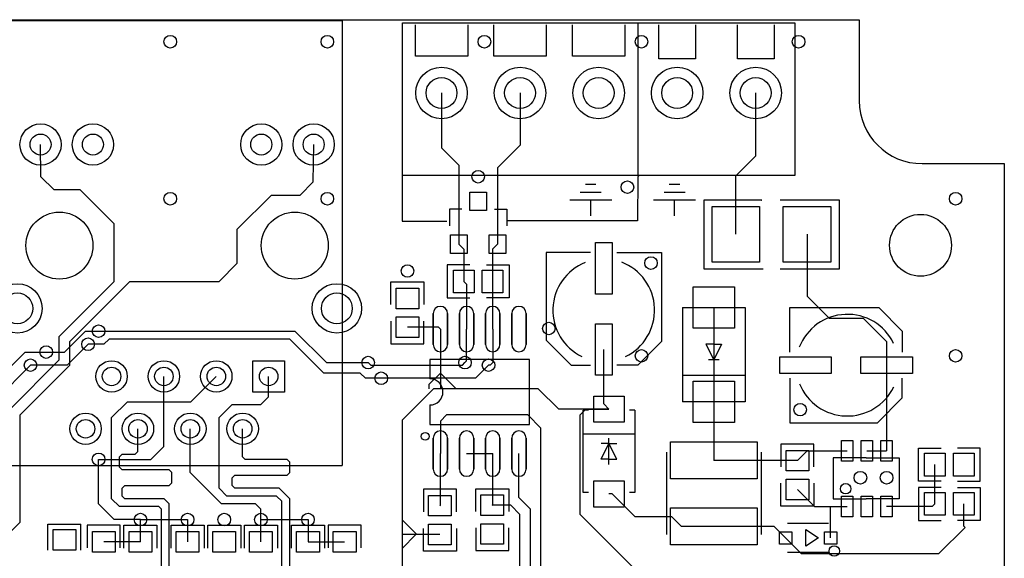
# Model space of a CAD drawing. Header units: millimetres. Extents: x 0 to 2835, y -2045 to 1.
# Tile 3 of 3: x 954 to 2835, y -1029 to 0. Entities that reach past the tile are written whole.
import ezdxf

# ---------------------------------------------------------------- set-up
doc = ezdxf.new("R2010")
doc.units = ezdxf.units.MM

msp = doc.modelspace()

# ---------------------------------------------------------------- linework, layer by layer
for points in [[(272.8, -154), (272.8, 0), (2557.8, 0), (2557.8, -155)], [(940, -1.5), (1570, -1.5)], [(1570, -1.1), (1570, -851.5)], [(1810, -10), (1810, -70), (1710, -70), (1710, -10)], [(1960, -10), (1960, -70), (1860, -70), (1860, -10)], [(2110, -10), (2110, -70), (2010, -70), (2010, -10)], [(2245, -10), (2245, -75), (2175, -75), (2175, -10)], [(2395, -10), (2395, -75), (2325, -75), (2325, -10)], [(1760, -140), (1760, -245), (1793, -278), (1793, -429)], [(1910, -140), (1910, -240), (1867, -283), (1867, -429)], [(2322, -410), (2322, -298), (2360, -260), (2360, -140)], [(927.3, -1640), (860, -1640), (825, -1605), (825, -1065), (935, -955), (935, -745), (1030, -650), (1030, -605), (1135, -500), (1135, -390), (1070, -325), (1020, -325), (995, -300), (994.2, -238.5)], [(927.3, -1570), (865, -1570), (845, -1550), (845, -1070), (955, -960), (955, -755), (1050, -660), (1050, -615), (1165, -500), (1335, -500), (1370, -465), (1370, -400), (1435, -335), (1490, -335), (1515, -310), (1515.8, -238.5)], [(2679.8, -275), (2834.8, -275), (2834.8, -1770), (2674.8, -1770)], [(2677.8, -275), (2680.3, -275)], [(1685.2, -297.5), (1685, -297.7), (1685, -385), (1770, -385)], [(2137.6, -297.5), (2135, -300.1), (2134.4, -384.4), (1885, -384.4)], [(2055, -315), (2035, -315)], [(2215, -315), (2195, -315)], [(2065, -330), (2025, -330)], [(2225, -330), (2185, -330)], [(2085, -345), (2005, -345)], [(2045, -375), (2045, -345)], [(2245, -345), (2165, -345)], [(2205, -375), (2205, -345)], [(2371, -345), (2372, -345), (2261, -345), (2261, -476), (2374, -476)], [(2407, -476), (2520, -476), (2520, -345), (2407, -345), (2407, -345)], [(1799, -362), (1775, -362)], [(1775, -362), (1775, -394)], [(1861, -362), (1885, -362)], [(1885, -362), (1885, -394)], [(2458, -410), (2458, -528), (2500, -570), (2565, -570), (2610, -615), (2610, -660)], [(1793, -429), (1802.4, -438.4), (1802.4, -500)], [(1867, -429), (1857.6, -438.4), (1857.6, -500)], [(2044.8, -445), (1959.8, -445), (1959.8, -612.5), (2007.3, -660), (2044.8, -660)], [(2094.8, -445), (2179.8, -445), (2179.8, -615), (2134.8, -660), (2094.8, -660)], [(1814.3, -468.5), (1770.9, -468.5), (1770.9, -507.9), (1770.9, -531.5), (1814.3, -531.5)], [(1845.7, -468.5), (1889, -468.5), (1889, -531.5), (1845.7, -531.5)], [(1663.3, -544.3), (1663.3, -500.9), (1726.3, -500.9), (1726.3, -544.3)], [(1802.4, -500), (1807.8, -505.4), (1807.8, -591)], [(1857.6, -500), (1857.6, -590.7), (1857.8, -591)], [(2220, -550), (2340, -550)], [(2220, -550), (2220, -730)], [(2280, -550), (2280, -730)], [(2340, -550), (2340, -730)], [(2425, -635), (2425, -550), (2595, -550), (2640, -595), (2640, -635)], [(1663.3, -575.8), (1663.3, -619.1), (1702.7, -619.1), (1726.3, -619.1), (1726.3, -575.8)], [(1005, -635), (1040, -635), (1080, -595), (1105, -595)], [(1105, -595), (1480, -595), (1540, -655), (1619.8, -655)], [(1757.8, -591), (1754.4, -587.6), (1694.8, -587.6)], [(1757.8, -591), (1757.8, -705)], [(1804.8, -655), (1807.8, -652), (1807.8, -591)], [(1857.8, -591), (1857.8, -591), (1857.8, -655), (1852.8, -660), (1849.8, -660)], [(1085, -620), (1045, -660), (975, -660)], [(1644.8, -685), (1614.8, -685), (1604.8, -675), (1535, -675), (1470, -610), (1125, -610), (1115, -620), (1085, -620)], [(2280, -620), (2265, -620)], [(2265, -620), (2280, -650)], [(2280, -620), (2295, -620)], [(2295, -620), (2280, -650)], [(648.8, -1613), (650.8, -1615), (699.8, -1615), (714.8, -1630), (744.8, -1630), (779.8, -1595), (779.8, -1045), (889.8, -935), (889.8, -710.2), (965, -635), (1005, -635)], [(2079.8, -744), (2069.8, -734), (2069.8, -630)], [(1619.8, -655), (1624.8, -660), (1799.8, -660), (1804.8, -655)], [(1737.8, -773), (1927.8, -773), (1927.8, -649), (1737.8, -649)], [(1737.8, -649), (1737.8, -686)], [(2290, -650), (2270, -650)], [(975, -660), (909.8, -725.2), (909.8, -940), (794.8, -1055), (794.8, -1600), (749.8, -1645), (714.8, -1645), (696.8, -1663), (648.8, -1663)], [(1849.8, -660), (1824.8, -685), (1644.8, -685)], [(1757.8, -675.2), (1735.8, -697.2), (1735.8, -705)], [(1757.8, -675.2), (1787.8, -705)], [(2610, -660), (2609.6, -660.4), (2609.6, -823.7)], [(1105, -840), (1205, -840), (1229.8, -815.2), (1229.8, -681.5)], [(1264.6, -1181.8), (1264.6, -1134.6), (1260, -1130), (1240, -1130), (1225, -1115), (1225, -935), (1220, -930), (1145, -930), (1130, -915), (1130, -760), (1160, -730), (1281.3, -730), (1329.8, -681.5)], [(1343.4, -1181.8), (1343.4, -1121.6), (1365, -1100), (1445, -1100), (1455, -1090), (1455, -920), (1445, -910), (1350, -910), (1335, -895), (1335, -760), (1360, -735), (1415, -735), (1429.8, -720.2), (1429.8, -681.5)], [(2340, -680), (2220, -680)], [(2425, -685), (2425, -770), (2592.5, -770), (2640, -722.5), (2640, -685)], [(2079.8, -744), (1983.8, -744), (1944.8, -705), (1744.8, -705), (1684.8, -765), (1684.8, -1110), (1546.8, -1248.1)], [(2340, -730), (2220, -730)], [(2280, -730), (2280, -730), (2280, -842)], [(1737.8, -736), (1737.8, -773)], [(2427.4, -1150), (2229.8, -1150), (2024.8, -945), (2024.8, -755), (2035.8, -744), (2079.8, -744)], [(2040.4, -746), (2030.6, -746)], [(2030.6, -903.4), (2030.6, -746)], [(2129, -746), (2119.2, -746)], [(2129, -746), (2129, -903.4)], [(2158.5, -1359.8), (2189.8, -1328.5), (2189.8, -1275), (2134.8, -1220), (2069.8, -1220), (1949.8, -1100), (1949.8, -780), (1924.8, -755), (1769.8, -755), (1757.8, -767), (1757.8, -829)], [(1284.3, -1181.8), (1284.3, -1129.3), (1270, -1115), (1245, -1115), (1240, -1110), (1240, -925), (1230, -915), (1155, -915), (1150, -910), (1150, -895), (1155, -890), (1240, -890), (1245, -885), (1245, -865), (1240, -860), (1150, -860), (1145, -855), (1145, -835), (1150, -830), (1175, -830), (1180.2, -824.8), (1180.2, -781.5)], [(1415, -955), (1415, -935), (1405, -925), (1340, -925), (1280.2, -865.2), (1280.2, -781.5)], [(1363.1, -1181.8), (1363.1, -1126.9), (1375, -1115), (1450, -1115), (1470, -1095), (1470, -915), (1450, -895), (1365, -895), (1360, -890), (1360, -875), (1365, -870), (1465, -870), (1470, -865), (1470, -845), (1465, -840), (1385, -840), (1380, -835), (1380, -781.5)], [(2030.8, -791), (2128.8, -791)], [(2079.8, -849.7), (2079.8, -799.7)], [(2064.8, -839.7), (2079.8, -809.7)], [(2079.8, -809.7), (2064.8, -809.7)], [(2094.8, -839.7), (2079.8, -809.7)], [(2079.8, -809.7), (2094.8, -809.7)], [(2189.4, -826.3), (2189.4, -983.7)], [(2370.6, -826.3), (2370.6, -983.7)], [(2471.3, -854.2), (2471.3, -810.9), (2431.9, -810.9), (2408.3, -810.9), (2408.3, -854.2)], [(2439.8, -842.4), (2458.5, -823.7), (2534.8, -823.7)], [(2572.2, -823.7), (2609.6, -823.7)], [(2714.1, -881.5), (2670.8, -881.5), (2670.8, -818.5), (2714.1, -818.5)], [(2745.6, -881.5), (2788.9, -881.5), (2788.9, -842.1), (2788.9, -818.5), (2745.6, -818.5)], [(1185, -955), (1135, -955), (1115, -935), (1105, -925), (1105, -840)], [(1756.8, -928.4), (1757.8, -927.4), (1757.8, -829)], [(1807.8, -829), (1857.8, -829)], [(1856.8, -927.5), (1857.8, -926.5), (1857.8, -829)], [(2136.3, -1337.5), (2164.8, -1309), (2164.8, -1285), (2124.8, -1245), (2064.8, -1245), (1929.8, -1110), (1929.8, -935), (1907.8, -913), (1907.8, -829)], [(2079.8, -839.7), (2064.8, -839.7)], [(2079.8, -839.7), (2094.8, -839.7)], [(2439.8, -842.4), (2439.4, -842), (2280, -842)], [(2570.8, -837), (2507.8, -837)], [(2507.8, -837), (2507.8, -876)], [(2570.8, -837), (2633.8, -837)], [(2633.8, -837), (2633.8, -876)], [(940, -851.9), (1570, -851.9)], [(2702.2, -925), (2702.3, -850)], [(2507.8, -876), (2507.8, -915)], [(2633.8, -876), (2633.8, -915)], [(1788.3, -940.2), (1788.3, -896.9), (1748.9, -896.9), (1725.3, -896.9), (1725.3, -940.2)], [(1825.3, -939.3), (1825.3, -895.9), (1888.3, -895.9), (1888.3, -939.3)], [(2471.3, -885.7), (2471.3, -929.1), (2408.3, -929.1), (2408.3, -885.7)], [(2439.8, -897.6), (2472.2, -930), (2534.8, -930)], [(2714.1, -893.5), (2670.7, -893.5), (2670.7, -932.9), (2670.7, -956.5), (2714.1, -956.5)], [(2745.5, -893.5), (2788.9, -893.5), (2788.9, -956.5), (2745.5, -956.5)], [(2040.4, -903.4), (2030.6, -903.4)], [(2280, -968), (2218, -968), (2200, -950), (2129.8, -950), (2085.8, -906), (2079.8, -906)], [(2129, -903.4), (2119.2, -903.4)], [(2507.8, -915), (2570.8, -915)], [(2633.8, -915), (2570.8, -915)], [(2004.3, -1337.2), (1974.8, -1307.7), (1974.8, -1185), (1909.8, -1120), (1909.8, -945), (1892.3, -927.5), (1856.8, -927.5)], [(2417, -990), (2447, -1020), (2709.8, -1020), (2759.8, -970), (2757.4, -967.5), (2757.4, -925)], [(2503, -990), (2503, -931)], [(2702.2, -925), (2697.2, -930), (2609.6, -930)], [(1185, -955), (1275, -955)], [(1185, -997.5), (1185, -955), (1185, -955)], [(1275, -955), (1275, -997.4)], [(1415, -955), (1505, -955)], [(1415, -997.4), (1415, -997.4), (1415, -955)], [(1505, -955), (1505, -997.4)], [(1712.6, -983.7), (1684.8, -955.3)], [(1008.3, -1013.2), (1008.3, -964)], [(1008.3, -964), (1071.3, -964)], [(1071.3, -1013.2), (1071.3, -964)], [(1146.5, -1009.2), (1146.5, -965.9), (1107.1, -965.9), (1083.5, -965.9), (1083.5, -1009.2)], [(1153.5, -1009.3), (1153.5, -965.9), (1216.5, -965.9), (1216.5, -1009.3)], [(1243.5, -1009.3), (1243.5, -965.9), (1306.5, -965.9), (1306.5, -1009.3)], [(1313.5, -1009.3), (1313.5, -965.9), (1376.5, -965.9), (1376.5, -1009.3)], [(1383.5, -1009.3), (1383.5, -965.9), (1446.5, -965.9), (1446.5, -1009.3)], [(1473.5, -1009.3), (1473.5, -965.9), (1536.5, -965.9), (1536.5, -1009.3)], [(1606.5, -1009.2), (1606.5, -965.9), (1567.1, -965.9), (1543.5, -965.9), (1543.5, -1009.2)], [(1788.3, -971.7), (1788.3, -1015.1), (1725.3, -1015.1), (1725.3, -971.7)], [(1825.3, -970.8), (1825.3, -1014.1), (1864.7, -1014.1), (1888.3, -1014.1), (1888.3, -970.8)], [(2417, -990), (2395, -968), (2280, -968)], [(2421, -962), (2499, -962)], [(1756.8, -983.6), (1684.8, -983.7)], [(1710.9, -983.7), (1684.8, -1010.3)], [(1185, -997.5), (1115, -997.4)], [(1505, -997.5), (1575, -997.4)], [(2499, -1018), (2421, -1018)]]:
    msp.add_lwpolyline(points)
for points in [[(2134.8, -297.5), (1685.2, -297.5), (1685.2, -6.1), (2134.8, -6.1), (2134.8, -297.5)], [(2434.8, -297.5), (2135.6, -297.5), (2135.6, -6.1), (2434.8, -6.1), (2434.8, -297.5)], [(1814.3, -329.3), (1845.8, -329.3), (1845.8, -364.7), (1814.3, -364.7)], [(2367.3, -463.2), (2276.7, -463.2), (2276.7, -356.8), (2367.3, -356.8)], [(2503.3, -463.2), (2412.7, -463.2), (2412.7, -356.8), (2503.3, -356.8)], [(1777.3, -411.3), (1808.8, -411.3), (1808.8, -446.7), (1777.3, -446.7)], [(1851.2, -411.3), (1882.8, -411.3), (1882.8, -446.7), (1851.2, -446.7)], [(2085.6, -425.8), (2085.6, -524.2), (2054.1, -524.2), (2054.1, -425.8)], [(1782.8, -478.3), (1822.1, -478.3), (1822.1, -521.7), (1782.8, -521.7)], [(1837.9, -478.3), (1877.2, -478.3), (1877.2, -521.7), (1837.9, -521.7)], [(1673.2, -552.1), (1673.2, -512.8), (1716.5, -512.8), (1716.5, -552.1)], [(2319.4, -510.6), (2319.4, -589.4), (2240.6, -589.4), (2240.6, -510.6)], [(1744, -561.5), (1744, -620.5)], [(1771.6, -561.5), (1771.6, -620.5)], [(1794, -561.5), (1794, -620.5)], [(1821.6, -561.5), (1821.6, -620.5)], [(1844, -561.5), (1844, -620.5)], [(1871.6, -561.5), (1871.6, -620.5)], [(1894, -561.5), (1894, -620.5)], [(1921.6, -561.5), (1921.6, -620.5)], [(1673.2, -607.2), (1673.2, -567.9), (1716.5, -567.9), (1716.5, -607.2)], [(2085.6, -580.8), (2085.6, -679.2), (2054.1, -679.2), (2054.1, -580.8)], [(1399.8, -711.5), (1399.8, -651.5), (1459.8, -651.5), (1459.8, -711.5)], [(2405.8, -644.3), (2504.2, -644.3), (2504.2, -675.7), (2405.8, -675.7)], [(2560.8, -644.3), (2659.2, -644.3), (2659.2, -675.7), (2560.8, -675.7)], [(2319.4, -690.6), (2319.4, -769.4), (2240.6, -769.4), (2240.6, -690.6)], [(2050.9, -769), (2050.9, -719), (2108.8, -719), (2108.8, -769)], [(1744, -799.5), (1744, -858.5)], [(1771.6, -799.5), (1771.6, -858.5)], [(1794, -799.5), (1794, -858.5)], [(1821.6, -799.5), (1821.6, -858.5)], [(1844, -799.5), (1844, -858.5)], [(1871.6, -799.5), (1871.6, -858.5)], [(1894, -799.5), (1894, -858.5)], [(1921.6, -799.5), (1921.6, -858.5)], [(2197.3, -806.6), (2362.7, -806.6), (2362.7, -877.4), (2197.3, -877.4)], [(2524, -843.4), (2524, -804), (2545.6, -804), (2545.6, -843.4)], [(2561.4, -843.4), (2561.4, -804), (2583, -804), (2583, -843.4)], [(2598.8, -843.4), (2598.8, -804), (2620.4, -804), (2620.4, -843.4)], [(2461.5, -822.8), (2461.5, -862.1), (2418.2, -862.1), (2418.2, -822.8)], [(2721.9, -871.7), (2682.6, -871.7), (2682.6, -828.3), (2721.9, -828.3)], [(2777.1, -871.7), (2737.7, -871.7), (2737.7, -828.3), (2777.1, -828.3)], [(2050.9, -931), (2050.9, -881), (2108.8, -881), (2108.8, -931)], [(2461.5, -877.9), (2461.5, -917.2), (2418.2, -917.2), (2418.2, -877.9)], [(1778.5, -908.8), (1778.5, -948.1), (1735.2, -948.1), (1735.2, -908.8)], [(1835.2, -947.1), (1835.2, -907.8), (1878.5, -907.8), (1878.5, -947.1)], [(2524, -949.7), (2524, -910.3), (2545.6, -910.3), (2545.6, -949.7)], [(2561.4, -949.7), (2561.4, -910.3), (2583, -910.3), (2583, -949.7)], [(2598.8, -949.7), (2598.8, -910.3), (2620.4, -910.3), (2620.4, -949.7)], [(2682.6, -903.3), (2721.9, -903.3), (2721.9, -946.7), (2682.6, -946.7)], [(2737.7, -903.3), (2777, -903.3), (2777, -946.7), (2737.7, -946.7)], [(2197.3, -932.6), (2362.7, -932.6), (2362.7, -1003.4), (2197.3, -1003.4)], [(1018.4, -1013.2), (1018.4, -973.8), (1061.7, -973.8), (1061.7, -1013.2)], [(1136.7, -977.8), (1136.7, -1017.1), (1093.3, -1017.1), (1093.3, -977.8)], [(1163.3, -1017.1), (1163.3, -977.8), (1206.7, -977.8), (1206.7, -1017.1)], [(1253.3, -1017.1), (1253.3, -977.8), (1296.7, -977.8), (1296.7, -1017.1)], [(1323.3, -1017.1), (1323.3, -977.8), (1366.7, -977.8), (1366.7, -1017.1)], [(1393.3, -1017.1), (1393.3, -977.8), (1436.7, -977.8), (1436.7, -1017.1)], [(1483.3, -1017.1), (1483.3, -977.8), (1526.7, -977.8), (1526.7, -1017.1)], [(1596.7, -977.8), (1596.7, -1017.1), (1553.3, -1017.1), (1553.3, -977.8)], [(1778.5, -963.9), (1778.5, -1003.2), (1735.2, -1003.2), (1735.2, -963.9)], [(1835.2, -1002.2), (1835.2, -962.9), (1878.5, -962.9), (1878.5, -1002.2)], [(2480, -990), (2456, -1006), (2456, -974), (2480, -990)], [(2428.8, -1001.8), (2405.2, -1001.8), (2405.2, -978.2), (2428.8, -978.2)], [(2514.8, -1001.8), (2491.2, -1001.8), (2491.2, -978.2), (2514.8, -978.2)]]:
    msp.add_lwpolyline(points, close=True)
for centre, radius in [((1241.9, -42.1), 12), ((1541.9, -42.1), 12), ((1841.9, -42.1), 12), ((2141.9, -42.1), 12), ((2441.9, -42.1), 12), ((1760, -140), 49.2), ((1910, -140), 49.2), ((2060, -140), 49.2), ((2210, -140), 49.2), ((2360, -140), 49.2), ((1760, -140), 29.5), ((1910, -140), 29.5), ((2060, -140), 29.5), ((2210, -140), 29.5), ((2360, -140), 29.5), ((994.2, -238.5), 39.4), ((1094.2, -238.5), 39.4), ((1415.8, -238.5), 39.4), ((1515.8, -238.5), 39.4), ((994.2, -238.5), 20.1), ((1094.2, -238.5), 20.1), ((1415.8, -238.5), 20.1), ((1515.8, -238.5), 20.1), ((1830, -300), 12), ((2115, -320), 12), ((1241.9, -342.1), 12), ((1541.9, -342.1), 12), ((2741.9, -342.1), 12), ((1030.2, -431.5), 64), ((1479.8, -431.5), 64), ((2674.8, -431), 59.1), ((1695, -480), 12), ((2160, -465), 12), ((949.9, -551.5), 47.2), ((1560.1, -551.5), 47.2), ((949.9, -551.5), 29.5), ((1560.1, -551.5), 29.5), ((1965, -590), 12), ((1105, -595), 12), ((1085, -620), 12), ((1005, -635), 12), ((2141.9, -642.1), 12), ((2741.9, -642.1), 12), ((975, -660), 12), ((1129.8, -681.5), 30), ((1229.8, -681.5), 30), ((1329.8, -681.5), 30), ((1619.8, -655), 12), ((1804.8, -655), 12), ((1849.8, -660), 12), ((1129.8, -681.5), 17.7), ((1229.8, -681.5), 17.7), ((1329.8, -681.5), 17.7), ((1429.8, -681.5), 17.7), ((1644.8, -685), 12), ((2445, -745), 12), ((1080.2, -781.5), 30), ((1180.2, -781.5), 30), ((1280.2, -781.5), 30), ((1380.2, -781.5), 30), ((1080.2, -781.5), 17.7), ((1180.2, -781.5), 17.7), ((1280.2, -781.5), 17.7), ((1380.2, -781.5), 17.7), ((1728.8, -796), 7.5), ((1105, -840), 12), ((2560, -875), 12), ((2610, -875), 12), ((2531.8, -896), 10), ((1185, -955), 12), ((1275, -955), 12), ((1345, -955), 12), ((1415, -955), 12), ((1505, -955), 12), ((2510, -1015), 10)]:
    msp.add_circle(centre, radius)
for centre, radius, start, end in [((2677.8, -155), 120, 180, 270), ((2071.1, -555), 98.4, 112.0056, 244.1082), ((2068.5, -555), 98.4, 295.9314, 68.8326), ((1757.8, -561.5), 13.8, 360, 180), ((1807.8, -561.5), 13.8, 360, 180), ((1857.8, -561.5), 13.8, 360, 180), ((1907.8, -561.5), 13.8, 360, 180), ((2535, -661.3), 98.4, 25.9314, 158.8326), ((1757.8, -620.5), 13.8, 180, 360), ((1807.8, -620.5), 13.8, 180, 360), ((1857.8, -620.5), 13.8, 180, 360), ((1907.8, -620.5), 13.8, 180, 360), ((1737.8, -711), 25, 270, 90), ((2535, -658.7), 98.4, 202.0056, 334.1082), ((1757.8, -799.5), 13.8, 360, 180), ((1807.8, -799.5), 13.8, 360, 180), ((1857.8, -799.5), 13.8, 360, 180), ((1907.8, -799.5), 13.8, 360, 180), ((1757.8, -858.5), 13.8, 180, 360), ((1807.8, -858.5), 13.8, 180, 360), ((1857.8, -858.5), 13.8, 180, 360), ((1907.8, -858.5), 13.8, 180, 360)]:
    msp.add_arc(centre, radius, start, end)

doc.saveas('drawing.dxf')
